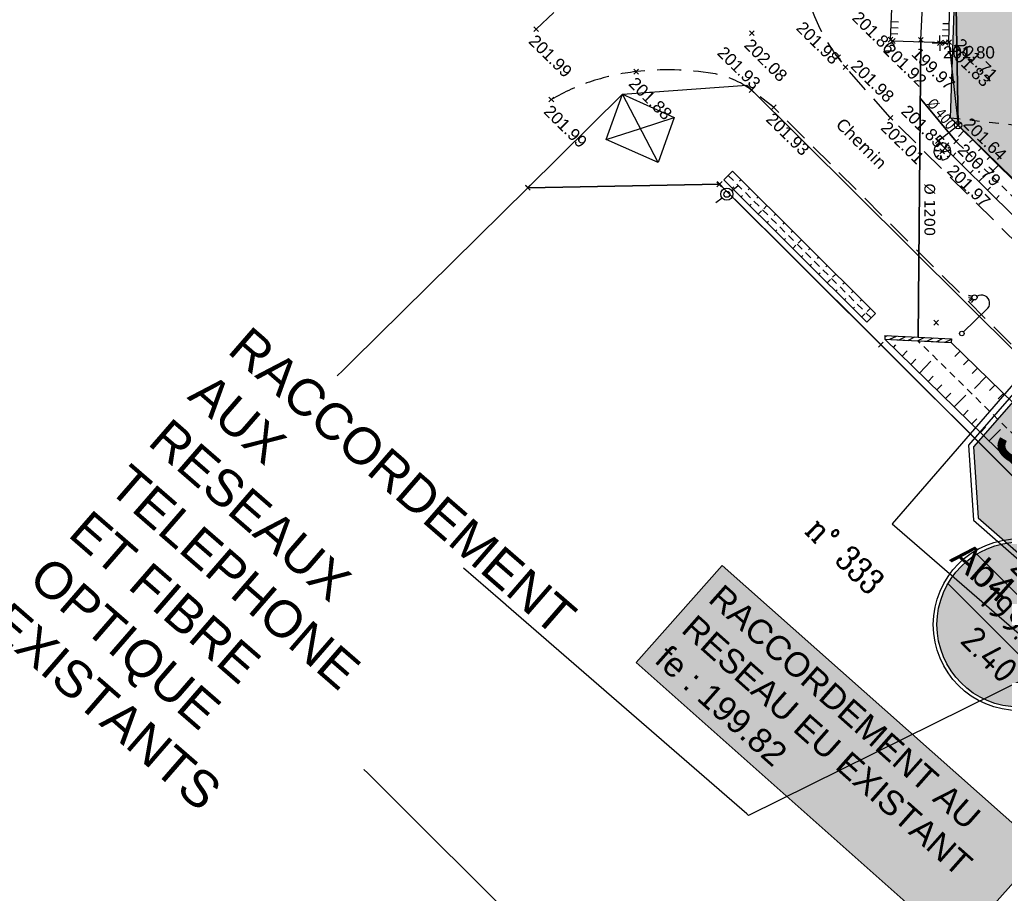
# Model space of a CAD drawing. Extents: x 1616800 to 1632437, y 2248456 to 2251974.
# Tile 41 of 256: x 1617413 to 1617494, y 2251559 to 2251631. Entities that reach past the tile are written whole.
import ezdxf
from ezdxf import colors
from ezdxf.entities.mleader import LeaderData, LeaderLine
from ezdxf.enums import TextEntityAlignment as Align
from ezdxf.math import Vec2, Vec3

# ---------------------------------------------------------------- set-up
doc = ezdxf.new("R2010")
doc.units = 0
doc.header["$LTSCALE"] = 2
doc.header["$PDMODE"] = 3
doc.header["$PDSIZE"] = 0.2
for name, pattern in [('CHEMIN', [1.5, 1, -0.5]), ('CONTINU', [0]), ('FOSSE', [0.5, 0.3, -0.2]), ('Grille', [0.4, 0.2, -0.2])]:
    doc.linetypes.add(name, pattern=pattern)
doc.layers.get('0').update_dxf_attribs({"linetype": 'CONTINUOUS'})
for name, color, linetype in [('01-PAP- BORDURE CAN CS1 ET PANNEAU SIGNAL', 5, 'CONTINUOUS'), ('01-PAP- REVET MACROLOT', 51, 'CONTINUOUS'), ('03-PAP-EU TEXTE POUR 2000°', 1, 'CONTINUOUS'), ('08-PAP RESEAU TELEPHONE PROJET', 95, 'CONTINUOUS'), ('PARC_COTATIONS', 5, 'CONTINUOUS'), ('PARC_SUPEFICIES', 7, 'CONTINUOUS'), ('X-PTS TOPO-TEXTE TOPOALT', 8, 'CONTINUOUS'), ('X-PTS TOPO-TOPOPOINT', 8, 'CONTINUOUS'), ('Y - FDP TOPO-FOND _DE_PLAN', 251, 'CONTINUOUS'), ('Y - FDP TOPO-LIMITES_ 09119', 8, 'CONTINUOUS'), ('Y - FDP TOPO-LIMITES_97191', 8, 'CONTINU'), ('Y-FDP TOPO-CADASTRE_NUMERO', 11, 'CONTINUOUS'), ('Y-FDP TOPO-TOP_AXE_FOSSE', 8, 'CONTINUOUS'), ('Y-FDP TOPO-TOP_BARBULE', 8, 'CONTINUOUS'), ('Y-FDP TOPO-TOP_BATI', 8, 'CONTINUOUS'), ('Y-FDP TOPO-TOP_BORNE', 8, 'CONTINUOUS'), ('Y-FDP TOPO-TOP_TALUS', 8, 'CONTINUOUS'), ('Y-FDP TOPO-TOP_VEGETATION_symb', 8, 'CONTINUOUS'), ('Y-FDP TOPO-TOP_VOIRIE', 8, 'CHEMIN'), ('Y-RESEAU EXISTANT FDP-TOP_ECLAIRAGE', 6, 'CONTINUOUS'), ('Y-RESEAU EXISTANT FDP-TOP_PLUVIAL_TEXTE', 96, 'CONTINUOUS'), ('Y-RESEAU EXISTANT FDP-TOP_VANNE_SYMB', 36, 'CONTINUOUS')]:
    doc.layers.add(name, color=color, linetype=linetype)
doc.layers.add('Y-RESEAU EXISTANT FDP-TOP_PLUV_ RESEAU', color=96, linetype='CONTINUOUS', lineweight=35)
doc.styles.add('CJSTYLE41_0', font='XT', dxfattribs={"width": 0.875, "height": 2})
doc.styles.add('COMPLEX', font='complex.shx')
doc.styles.add('J2C-SIGNAL. VERT.1', font='ARIALN.TTF', dxfattribs={"height": 5})
doc.styles.add('PAPYRUSJR', font='isocpeur.ttf')
doc.styles.get("Standard").update_dxf_attribs({"font": 'arial.ttf'})
doc.styles.add('Verdana 2.0', font='verdana.ttf', dxfattribs={"width": 0.99, "height": 2})
doc.styles.add('Verdana 4.0', font='verdana.ttf', dxfattribs={"width": 0.99, "height": 2})
doc.linetypes.add('EAUX_USÉES', pattern='A,20,-1,["EU",Standard,S=1,R=0,X=0,Y=-0.5],-2.5', length=23.5)

# ---------------------------------------------------------------- blocks, each defined once
blk = doc.blocks.new('TCPOINT')
at = {"color": 0}
blk.add_point((0, 0), dxfattribs=at)
at = {"layer": 'X-PTS TOPO-TEXTE TOPOALT'}
blk.add_attdef('ALT', text='', height=0.75, dxfattribs=at).set_placement((0.25, -0.25), align=Align.TOP_LEFT)
blk = doc.blocks.new('T007')
at = {"color": 0}
for p, q in [((-0.125, 0), (-0.625, 0)), ((0, 0.125), (0, 0.625)), ((0, 0), (0, 0)), ((0.125, 0), (0.625, 0)), ((0, -0.125), (0, -0.625))]:
    blk.add_line(p, q, dxfattribs=at)
blk = doc.blocks.new('TCPOINT_2')
at = {"color": 0}
blk.add_point((0, 0), dxfattribs=at)
at = {"layer": 'X-PTS TOPO-TEXTE TOPOALT'}
blk.add_attdef('ALT', (0.25, 0.25), '', height=0.75, dxfattribs=at)
blk = doc.blocks.new('arbre1')
at = {"linetype": 'CONTINU'}
for p, q in [((-0.218, 0.045), (-0.682, 0.034)), ((-0.682, 0.034), (-0.68, -0.059)), ((-0.626, 0.283), (-0.669, 0.142)), ((-0.669, 0.142), (-0.218, 0.045)), ((-0.597, 0.345), (-0.626, 0.283)), ((-0.537, 0.44), (-0.597, 0.345)), ((-0.522, 0.455), (-0.537, 0.44)), ((-0.507, 0.471), (-0.522, 0.455)), ((-0.365, 0.366), (-0.507, 0.471)), ((-0.462, 0.519), (-0.477, 0.503)), ((-0.477, 0.503), (-0.365, 0.366)), ((-0.447, 0.535), (-0.462, 0.519)), ((-0.356, 0.599), (-0.447, 0.535)), ((-0.294, 0.631), (-0.356, 0.599)), ((-0.125, 0.682), (-0.294, 0.631)), ((-0.075, 0.513), (-0.125, 0.682)), ((-0.049, 0.699), (-0.075, 0.513)), ((0.044, 0.701), (-0.049, 0.699)), ((0.075, 0.702), (0.044, 0.701)), ((0.153, 0.688), (0.075, 0.702)), ((0.293, 0.645), (0.153, 0.688)), ((0.186, -0.038), (0.691, 0.175)), ((0.709, 0.067), (0.186, -0.038)), ((0.24, 0.273), (0.356, 0.616)), ((0.434, 0.571), (0.24, 0.273)), ((0.356, 0.616), (0.293, 0.645)), ((0.482, 0.526), (0.434, 0.571)), ((0.457, 0.278), (0.593, 0.39)), ((0.642, 0.313), (0.457, 0.278)), ((0.498, 0.511), (0.482, 0.526)), ((0.513, 0.496), (0.498, 0.511)), ((0.498, 0.511), (0.498, 0.511)), ((0.529, 0.481), (0.513, 0.496)), ((0.593, 0.39), (0.529, 0.481)), ((0.691, 0.175), (0.642, 0.313)), ((0.712, -0.025), (0.709, 0.067)), ((-0.68, -0.059), (-0.679, -0.09)), ((-0.679, -0.09), (-0.662, -0.167)), ((-0.662, -0.167), (-0.612, -0.305)), ((-0.612, -0.305), (-0.58, -0.366)), ((-0.58, -0.366), (-0.516, -0.457)), ((-0.516, -0.457), (-0.5, -0.472)), ((-0.5, -0.472), (-0.484, -0.488)), ((-0.484, -0.488), (-0.287, -0.313)), ((-0.287, -0.313), (-0.452, -0.518)), ((-0.452, -0.518), (-0.436, -0.533)), ((-0.436, -0.533), (-0.421, -0.548)), ((-0.421, -0.548), (-0.326, -0.607)), ((-0.326, -0.607), (-0.264, -0.637)), ((-0.264, -0.637), (-0.123, -0.68)), ((-0.123, -0.68), (-0.101, -0.339)), ((-0.101, -0.339), (-0.015, -0.693)), ((-0.015, -0.693), (0.078, -0.691)), ((0.078, -0.691), (0.109, -0.69)), ((0.109, -0.69), (0.186, -0.672)), ((0.186, -0.672), (0.324, -0.623)), ((0.324, -0.623), (0.385, -0.59)), ((0.385, -0.59), (0.476, -0.526)), ((0.506, -0.494), (0.442, -0.403)), ((0.442, -0.403), (0.537, -0.463)), ((0.476, -0.526), (0.491, -0.51)), ((0.491, -0.51), (0.506, -0.494)), ((0.537, -0.463), (0.552, -0.447)), ((0.552, -0.447), (0.567, -0.431)), ((0.567, -0.431), (0.626, -0.337)), ((0.626, -0.337), (0.656, -0.274)), ((0.656, -0.274), (0.699, -0.134)), ((0.699, -0.134), (0.712, -0.056)), ((0.712, -0.056), (0.712, -0.025))]:
    blk.add_line(p, q, dxfattribs=at)
blk.add_circle((0, 0), 0.1, dxfattribs=at)
blk = doc.blocks.new('L003')
at = {"color": 0}
for points in [[(-1.603583, 2.741753), (-1.846569, 2.573542)], [(-1.557039, 2.666871), (-1.745703, 2.444053)], [(-1.486771, 2.61895), (-1.61295, 2.356148)], [(-1.411328, 2.60293), (-1.464038, 2.314863)], [(-1.313678, 2.624415), (-1.28336, 2.326826)], [(0, 0.1875), (0, 2.8125)]]:
    blk.add_lwpolyline(points, dxfattribs=at)
for centre, radius in [((-1.40625, 2.8125), 0.209631), ((0, 0), 0.1875)]:
    blk.add_circle(centre, radius, dxfattribs=at)
blk.add_arc((-0.65625, 2.90625), 0.662913, 351.869898, 171.869898, dxfattribs=at)
blk = doc.blocks.new('remembrement')
at = {"color": 0}
for p, q in [((0.377, 0.329, -10), (0.864, 0.763, -10)), ((-0.837, -0.752, -10), (-0.37, -0.336, -10))]:
    blk.add_line(p, q, dxfattribs=at)
for radius in [0.5, 0.25]:
    blk.add_circle((0, 0), radius, dxfattribs=at)
blk = doc.blocks.new('point')
at = {"color": 0}
blk.add_circle((0, 0), 0.3, dxfattribs=at)
blk = doc.blocks.new('ETIQEP')
at = {"true_color": 0xffffff}
h = blk.add_hatch(color=7, dxfattribs=at)
edge = h.paths.add_edge_path()
edge.add_arc((0, 0), 2.26, 0, 360)
at = {"ltscale": 0.02, "flags": 128}
for points in [[(-2.195, 0.539), (2.195, 0.539)], [(-2.181, -0.591), (2.181, -0.591)]]:
    blk.add_lwpolyline(points, dxfattribs=at)
at = {"ltscale": 0.02}
for radius in [2.36, 2.26]:
    blk.add_circle((0, 0), radius, dxfattribs=at)
at = {"color": 0, "ltscale": 0.02, "insert": (-0.981, 5.279), "char_height": 1, "width": 2.02573, "attachment_point": 1, "style": 'PAPYRUSJR'}
blk.add_mtext('\\pi0.36286;EU \\P\\pi-0.63714;EXIST', dxfattribs=at)
at = {"color": 0, "ltscale": 0.02, "style": 'PAPYRUSJR'}
for tag, p in [('TAMP', (0, 1.231)), ('FE', (0, -0.026))]:
    blk.add_attdef(tag, text='', height=0.6, dxfattribs=at).set_placement(p, align=Align.MIDDLE_CENTER)
at = {"color": 0, "linetype": 'CONTINU', "style": 'PAPYRUSJR'}
blk.add_attdef('PROF', text='', height=0.6, dxfattribs=at).set_placement((0, -1.156), align=Align.MIDDLE_CENTER)
blk = doc.blocks.new('ab4')
blk.add_hatch(color=240).paths.add_polyline_path([(-0.1957, 0.9718), (-0.4724, 0.6951), (-0.4724, 0.3037), (-0.1957, 0.027), (0.1957, 0.027), (0.4724, 0.3037), (0.4724, 0.6951), (0.1957, 0.9718)])
at = {"color": 7}
blk.add_lwpolyline([(-0.2069, 0.9988), (-0.4994, 0.7063), (-0.4994, 0.2925), (-0.2069, 0), (0.2069, 0), (0.4994, 0.2925), (0.4994, 0.7063), (0.2069, 0.9988)], close=True, dxfattribs=at)
at = {"color": 240}
blk.add_lwpolyline([(-0.1957, 0.9718), (-0.4724, 0.6951), (-0.4724, 0.3037), (-0.1957, 0.027), (0.1957, 0.027), (0.4724, 0.3037), (0.4724, 0.6951), (0.1957, 0.9718)], close=True, dxfattribs=at)
at = {"color": 7, "true_color": 0xffffff, "insert": (0.0005, 0.6321), "char_height": 0.260141, "width": 0.811477, "attachment_point": 2, "style": 'J2C-SIGNAL. VERT.1'}
blk.add_mtext('{\\fArial Narrow|b1|i0|c0|p34;STOP}', dxfattribs=at)

msp = doc.modelspace()

# ---------------------------------------------------------------- hatches: boundary and pattern name
at = {"layer": '01-PAP- REVET MACROLOT'}
h = msp.add_hatch(color=256, dxfattribs=at)
h.dxf.hatch_style = 1
h.paths.add_polyline_path([(1617511.5596, 2251666.1067), (1617561.7921, 2251614.5947), (1617535.5709, 2251589.0256), (1617524.9968, 2251587.9332), (1617522.7984, 2251590.1116), (1617489.8856, 2251622.7153), (1617490.6635, 2251645.1733)])
at = {"layer": 'Y-FDP TOPO-TOP_BATI'}
h = msp.add_hatch(dxfattribs=at)
h.set_pattern_fill('ANSI31', color=256, scale=2.999996, angle=341.552869, style=0)
h.set_pattern_definition([(26.55286943, (1045325.815, 2127100.48423), (-0.16763353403, 0.33544534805), [])])
h.paths.add_polyline_path([(1617484.4976, 2251604.8119), (1617484.4816, 2251604.5123), (1617489.9616, 2251604.2197), (1617489.9776, 2251604.5192)])

# ---------------------------------------------------------------- linework, layer by layer
at = {"layer": 'PARC_COTATIONS', "linetype": 'Grille', "ltscale": 2}
msp.add_line((1617489.8856, 2251622.7153), (1617561.7921, 2251614.5947), dxfattribs=at)
at = {"layer": 'Y - FDP TOPO-FOND _DE_PLAN', "linetype": 'CONTINU', "flags": 128}
for points in [[(1617465.8284, 2251619.0302), (1617461.563, 2251620.9166), (1617462.9141, 2251624.6471), (1617467.1435, 2251622.7471), (1617465.8284, 2251619.0302), (1617462.9141, 2251624.6471)], [(1617461.563, 2251620.9166), (1617464.3717, 2251621.8379), (1617467.1435, 2251622.7471)]]:
    msp.add_lwpolyline(points, dxfattribs=at)
at = {"layer": 'Y - FDP TOPO-LIMITES_ 09119', "flags": 128}
for points in [[(1617544.2252, 2251699.1484), (1617490.1496, 2251644.922), (1617490.5111, 2251622.1059), (1617612.2487, 2251501.4729), (1617679.738, 2251574.4653)], [(1617612.2487, 2251501.4729), (1617605.2296, 2251508.4284), (1617490.5111, 2251622.1059), (1617490.1496, 2251644.922), (1617544.2252, 2251699.1484), (1617679.738, 2251574.4653)]]:
    msp.add_lwpolyline(points, close=True, dxfattribs=at)
at = {"layer": 'Y - FDP TOPO-LIMITES_97191', "linetype": 'CONTINU', "flags": 128}
for points in [[(1617455.1106, 2251616.946), (1617462.9141, 2251624.6471), (1617473.1213, 2251625.3965), (1617648.1628, 2251451.48), (1617642.7076, 2251446.1093), (1617585.9955, 2251502.6016), (1617534.8772, 2251553.5218), (1617513.5549, 2251574.7615), (1617475.758, 2251612.4119), (1617470.8907, 2251617.2604), (1617455.1106, 2251616.946)], [(1617513.5549, 2251574.7615), (1617510.5339, 2251559.7227), (1617480.4755, 2251530.4077), (1617424.2122, 2251586.4529), (1617455.1106, 2251616.946), (1617470.8907, 2251617.2604), (1617513.5549, 2251574.7615)]]:
    msp.add_lwpolyline(points, close=True, dxfattribs=at)
at = {"layer": 'Y-FDP TOPO-TOP_AXE_FOSSE', "linetype": 'FOSSE'}
for p, q in [((1617471.5964, 2251617.9688), (1617483.3561, 2251606.2547)), ((1617512.3745, 2251579.655), (1617487.2184, 2251604.3651))]:
    msp.add_line(p, q, dxfattribs=at)
at = {"layer": 'Y-FDP TOPO-TOP_AXE_FOSSE', "flags": 128}
msp.add_lwpolyline([(1617487.4482, 2251629.1227), (1617488.3132, 2251646.3645), (1617504.911, 2251662.8578), (1617521.18, 2251678.6633), (1617523.1031, 2251680.5656), (1617526.442, 2251683.9646), (1617535.3536, 2251692.8786), (1617539.9228, 2251697.2715), (1617554.2215, 2251711.6097), (1617557.1309, 2251715.105)], dxfattribs=at)
at = {"layer": 'Y-FDP TOPO-TOP_AXE_FOSSE', "linetype": 'FOSSE', "flags": 128}
msp.add_lwpolyline([(1617620.9668, 2251491.3994), (1617604.4564, 2251507.8883), (1617587.7639, 2251524.3656), (1617571.3546, 2251540.4827), (1617554.0997, 2251557.4373), (1617536.4872, 2251575.0837), (1617518.7291, 2251592.7953), (1617502.0493, 2251609.3605), (1617490.3598, 2251620.766)], dxfattribs=at)
at = {"layer": 'Y-FDP TOPO-TOP_BARBULE'}
for p, q in [((1617484.9901, 2251630.1341), (1617485.5909, 2251630.1082)), ((1617485.0116, 2251630.6336), (1617485.6133, 2251630.6077)), ((1617489.7954, 2251630.4264), (1617489.2484, 2251630.4398)), ((1617484.9686, 2251629.6345), (1617485.5686, 2251629.6087)), ((1617489.7709, 2251629.4267), (1617489.2178, 2251629.4402)), ((1617489.7832, 2251629.9266), (1617489.2331, 2251629.94)), ((1617490.9985, 2251621.6311), (1617490.5396, 2251621.1601)), ((1617489.3872, 2251620.2728), (1617489.7608, 2251620.6509)), ((1617491.7147, 2251620.9332), (1617491.4668, 2251620.6787)), ((1617490.0985, 2251619.5699), (1617490.3419, 2251619.8162)), ((1617492.431, 2251620.2354), (1617492.1829, 2251619.9807)), ((1617490.8099, 2251618.8671), (1617491.0547, 2251619.1148)), ((1617493.1472, 2251619.5375), (1617492.8989, 2251619.2827)), ((1617493.8635, 2251618.8397), (1617493.3045, 2251618.2659)), ((1617491.5212, 2251618.1642), (1617491.7675, 2251618.4135)), ((1617492.2325, 2251617.4613), (1617492.79, 2251618.0255)), ((1617472.6578, 2251617.6173), (1617472.5402, 2251617.4992)), ((1617471.952, 2251616.9089), (1617472.0697, 2251617.0269)), ((1617472.6605, 2251616.2031), (1617472.7781, 2251616.3212)), ((1617473.3663, 2251616.9116), (1617473.2486, 2251616.7935)), ((1617492.9438, 2251616.7585), (1617493.1931, 2251617.0107)), ((1617493.6552, 2251616.0556), (1617493.9059, 2251616.3093)), ((1617473.369, 2251615.4974), (1617473.4866, 2251615.6155)), ((1617474.0747, 2251616.2059), (1617473.9571, 2251616.0878)), ((1617474.7832, 2251615.5001), (1617474.5186, 2251615.2344)), ((1617474.0775, 2251614.7916), (1617474.3421, 2251615.0573)), ((1617475.4917, 2251614.7944), (1617475.3741, 2251614.6763)), ((1617474.786, 2251614.0859), (1617474.9036, 2251614.204)), ((1617476.2002, 2251614.0886), (1617476.0826, 2251613.9706)), ((1617475.4945, 2251613.3802), (1617475.6121, 2251613.4983)), ((1617476.9087, 2251613.3829), (1617476.7911, 2251613.2648)), ((1617476.2029, 2251612.6744), (1617476.3206, 2251612.7925)), ((1617477.6172, 2251612.6772), (1617477.3525, 2251612.4115)), ((1617476.9114, 2251611.9687), (1617477.1761, 2251612.2344)), ((1617478.3256, 2251611.9714), (1617478.208, 2251611.8534)), ((1617477.6199, 2251611.263), (1617477.7375, 2251611.381)), ((1617478.3284, 2251610.5572), (1617478.446, 2251610.6753)), ((1617479.0341, 2251611.2657), (1617478.9165, 2251611.1476)), ((1617479.0369, 2251609.8515), (1617479.1545, 2251609.9696)), ((1617479.7426, 2251610.56), (1617479.625, 2251610.4419)), ((1617480.4511, 2251609.8542), (1617480.1864, 2251609.5886)), ((1617479.7453, 2251609.1458), (1617480.01, 2251609.4114)), ((1617481.1596, 2251609.1485), (1617481.0419, 2251609.0304)), ((1617480.4538, 2251608.44), (1617480.5715, 2251608.5581)), ((1617481.868, 2251608.4428), (1617481.7504, 2251608.3247)), ((1617481.1623, 2251607.7343), (1617481.2799, 2251607.8524)), ((1617482.5765, 2251607.737), (1617482.4589, 2251607.6189)), ((1617481.8708, 2251607.0286), (1617481.9884, 2251607.1466)), ((1617482.5793, 2251606.3228), (1617482.8439, 2251606.5885)), ((1617483.285, 2251607.0313), (1617483.0204, 2251606.7656)), ((1617485.1941, 2251603.813), (1617485.3981, 2251604.0222)), ((1617485.9098, 2251603.1146), (1617486.318, 2251603.533)), ((1617490.6735, 2251603.5198), (1617490.2499, 2251603.0864)), ((1617486.6255, 2251602.4163), (1617487.0459, 2251602.8471)), ((1617487.3412, 2251601.7179), (1617488.2853, 2251602.6854)), ((1617491.3886, 2251602.8208), (1617490.9644, 2251602.3868)), ((1617492.1038, 2251602.1218), (1617491.679, 2251601.6872)), ((1617488.0569, 2251601.0195), (1617488.4758, 2251601.4487)), ((1617492.8189, 2251601.4227), (1617491.8618, 2251600.4437)), ((1617488.7727, 2251600.3211), (1617489.1907, 2251600.7495)), ((1617493.534, 2251600.7237), (1617493.1081, 2251600.288)), ((1617489.4884, 2251599.6227), (1617489.9057, 2251600.0503)), ((1617490.2041, 2251598.9243), (1617491.1413, 2251599.8847)), ((1617494.2491, 2251600.0247), (1617493.8226, 2251599.5884)), ((1617490.9198, 2251598.2259), (1617491.3356, 2251598.652)), ((1617491.6355, 2251597.5275), (1617492.0505, 2251597.9528)), ((1617492.3513, 2251596.8291), (1617492.7655, 2251597.2536)), ((1617493.067, 2251596.1307), (1617493.9972, 2251597.084)), ((1617493.7827, 2251595.4323), (1617494.1954, 2251595.8552))]:
    msp.add_line(p, q, dxfattribs=at)
at = {"layer": 'Y-FDP TOPO-TOP_BATI', "linetype": 'Continuous', "flags": 128}
msp.add_lwpolyline([(1617485.1314, 2251629.0316), (1617489.4595, 2251628.8962)], dxfattribs=at)
at = {"layer": 'Y-FDP TOPO-TOP_BATI', "linetype": 'CONTINU', "flags": 128}
for points in [[(1617465.8284, 2251619.0302), (1617461.563, 2251620.9166), (1617462.9141, 2251624.6471), (1617467.1435, 2251622.7471), (1617465.8284, 2251619.0302), (1617462.9141, 2251624.6471)], [(1617461.563, 2251620.9166), (1617464.3717, 2251621.8379), (1617467.1435, 2251622.7471)]]:
    msp.add_lwpolyline(points, dxfattribs=at)
at = {"layer": 'Y-FDP TOPO-TOP_BATI', "flags": 128}
for points in [[(1617484.4943, 2251604.811), (1617484.4783, 2251604.5114)], [(1617484.4783, 2251604.5114), (1617489.9584, 2251604.2188)], [(1617484.4943, 2251604.811), (1617489.9744, 2251604.5184)], [(1617489.9744, 2251604.5184), (1617489.9584, 2251604.2188)]]:
    msp.add_lwpolyline(points, dxfattribs=at)
at = {"layer": 'Y-FDP TOPO-TOP_BATI', "linetype": 'CHEMIN', "flags": 128}
msp.add_lwpolyline([(1617484.4783, 2251604.5114), (1617489.9584, 2251604.2188)], dxfattribs=at)
at = {"layer": 'Y-FDP TOPO-TOP_TALUS'}
for p, q in [((1617471.9493, 2251618.3231), (1617483.709, 2251606.6089)), ((1617471.2436, 2251617.6146), (1617483.0033, 2251605.9005)), ((1617489.9584, 2251604.2188), (1617513.7133, 2251580.9991))]:
    msp.add_line(p, q, dxfattribs=at)
at = {"layer": 'Y-FDP TOPO-TOP_TALUS', "flags": 128}
for points in [[(1617484.9472, 2251629.135), (1617485.7185, 2251647.0635), (1617503.0097, 2251664.2655), (1617520.7982, 2251681.4897), (1617524.8679, 2251685.7073), (1617533.9597, 2251694.525), (1617538.4766, 2251698.9056), (1617552.9659, 2251713.2024), (1617556.2989, 2251716.34)], [(1617489.7587, 2251628.9269), (1617490.5111, 2251622.1059)], [(1617471.2436, 2251617.6146), (1617471.9493, 2251618.3231)], [(1617483.0033, 2251605.9005), (1617483.709, 2251606.6089)], [(1617484.4783, 2251604.5114), (1617511.1802, 2251578.4561)]]:
    msp.add_lwpolyline(points, dxfattribs=at)
at = {"layer": 'Y-FDP TOPO-TOP_TALUS', "linetype": 'Continuous', "flags": 128}
for points in [[(1617489.7587, 2251628.9269), (1617490.1503, 2251644.9503), (1617506.4993, 2251661.3335), (1617522.6399, 2251677.2924)], [(1617488.853, 2251620.8006), (1617490.5111, 2251622.1059)], [(1617621.6087, 2251492.0285), (1617605.2296, 2251508.4284), (1617588.568, 2251525.0284), (1617572.0439, 2251541.2944), (1617554.9677, 2251558.2036), (1617537.3594, 2251575.753), (1617519.5963, 2251593.4576), (1617502.831, 2251610.1025), (1617490.5111, 2251622.1059)], [(1617620.0193, 2251490.6937), (1617603.6215, 2251507.0047), (1617586.848, 2251523.6077), (1617570.449, 2251539.7627), (1617553.2791, 2251556.7076), (1617535.7286, 2251574.4936), (1617517.8043, 2251592.0504), (1617501.3056, 2251608.4962), (1617488.853, 2251620.8006)]]:
    msp.add_lwpolyline(points, dxfattribs=at)
at = {"layer": 'Y-FDP TOPO-TOP_VOIRIE', "linetype": 'CHEMIN', "flags": 128}
msp.add_lwpolyline([(1617455.7998, 2251630.002), (1617466.2099, 2251639.6879), (1617478.8618, 2251652.7226), (1617496.975, 2251670.5493), (1617514.3815, 2251687.7734), (1617518.3993, 2251691.7593)], dxfattribs=at)
for points in [[(1617618.7911, 2251489.3722), (1617602.275, 2251506.0351), (1617585.7484, 2251522.5021), (1617569.3154, 2251538.7814), (1617552.39, 2251555.6645), (1617534.7083, 2251573.2884), (1617516.9504, 2251590.892), (1617500.399, 2251607.3822), (1617484.9516, 2251622.7088), (1617481.2516, 2251626.8765), (1617480.6249, 2251627.7013, -0.0747472), (1617478.5257, 2251631.5395, -0.0959879), (1617477.9815, 2251634.9149, -0.0389197), (1617478.4437, 2251639.1266, -0.0394176), (1617479.5431, 2251643.1631, -0.0580442), (1617480.7215, 2251645.5375, -0.0416995), (1617482.98, 2251648.4477), (1617482.98, 2251648.4477), (1617500.9861, 2251666.2722), (1617518.5683, 2251683.4499), (1617522.7322, 2251687.5653)], [(1617513.9588, 2251584.9949), (1617496.0564, 2251602.9186), (1617475.336, 2251623.579), (1617473.5147, 2251624.9791, 0.1245507), (1617470.3319, 2251626.3533, 0.0677504), (1617464.0291, 2251626.5074, 0.0515509), (1617460.4172, 2251625.723, 0.0515511), (1617457.0422, 2251624.2163)]]:
    msp.add_lwpolyline(points, format="xyb", dxfattribs=at)
at = {"layer": 'Y-RESEAU EXISTANT FDP-TOP_PLUV_ RESEAU'}
msp.add_lwpolyline([(1617487.2344, 2251604.6647), (1617487.4482, 2251629.1227)], dxfattribs=at)
at = {"layer": 'Y-RESEAU EXISTANT FDP-TOP_PLUV_ RESEAU', "flags": 128}
msp.add_lwpolyline([(1617490.3598, 2251620.766), (1617487.4061, 2251624.3171)], dxfattribs=at)

# ---------------------------------------------------------------- block references
at = {"layer": 'X-PTS TOPO-TOPOPOINT'}
ref = msp.add_blockref('TCPOINT_2', (1617484.9489, 2251629.135, 201.86), dxfattribs=dict(at, rotation=315.4246478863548))
ref.add_attrib('ALT', '201.86', (1617481.718, 2251630.8519, 201.86), dxfattribs={"layer": 'X-PTS TOPO-TEXTE TOPOALT', "height": 1, "rotation": 315.424648})
ref = msp.add_blockref('TCPOINT', (1617455.8015, 2251630.002, 201.99), dxfattribs=dict(at, rotation=315.4246527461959))
ref.add_attrib('ALT', '201.99', dxfattribs={"layer": 'X-PTS TOPO-TEXTE TOPOALT', "height": 1, "rotation": 315.424653}).set_placement((1617455.8041, 2251629.6485, 201.99), align=Align.TOP_LEFT)
ref = msp.add_blockref('TCPOINT_2', (1617480.6266, 2251627.7014, 201.98), dxfattribs=dict(at, rotation=315.4246486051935))
ref.add_attrib('ALT', '201.98', (1617477.1199, 2251630.0201, 201.98), dxfattribs={"layer": 'X-PTS TOPO-TEXTE TOPOALT', "height": 1, "rotation": 315.424649})
ref = msp.add_blockref('TCPOINT', (1617473.5416, 2251629.672, 202.08), dxfattribs=dict(at, rotation=314.9666947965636))
ref.add_attrib('ALT', '202.08', dxfattribs={"layer": 'X-PTS TOPO-TEXTE TOPOALT', "height": 1, "rotation": 314.966695}).set_placement((1617473.5414, 2251629.3184, 202.08), align=Align.TOP_LEFT)
ref = msp.add_blockref('TCPOINT', (1617487.4498, 2251629.1227, 199.97), dxfattribs=dict(at, rotation=315.4246473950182))
ref.add_attrib('ALT', '199.97', dxfattribs={"layer": 'X-PTS TOPO-TEXTE TOPOALT', "height": 1, "rotation": 315.424647}).set_placement((1617487.3031, 2251628.6064, 199.97), align=Align.TOP_LEFT)
ref = msp.add_blockref('TCPOINT', (1617473.5164, 2251624.9792, 201.93), dxfattribs=dict(at, rotation=315.4246498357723))
ref.add_attrib('ALT', '201.93', dxfattribs={"layer": 'X-PTS TOPO-TEXTE TOPOALT', "height": 1, "rotation": 315.42465}).set_placement((1617471.3222, 2251628.6848, 201.93), align=Align.TOP_LEFT)
ref = msp.add_blockref('TCPOINT_2', (1617485.1331, 2251629.0316, 201.92), dxfattribs=dict(at, rotation=315.4246479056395))
ref.add_attrib('ALT', '201.92', (1617484.2854, 2251628.1929, 201.92), dxfattribs={"layer": 'X-PTS TOPO-TEXTE TOPOALT', "height": 1, "rotation": 315.424648})
ref = msp.add_blockref('TCPOINT', (1617489.019, 2251628.844, 201.8), dxfattribs=at)
ref.add_attrib('ALT', '201.80', dxfattribs={"layer": 'X-PTS TOPO-TEXTE TOPOALT', "height": 1}).set_placement((1617489.269, 2251628.594, 201.8), align=Align.TOP_LEFT)
ref = msp.add_blockref('TCPOINT_2', (1617489.4612, 2251628.8962, 201.83), dxfattribs=dict(at, rotation=315.4246470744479))
ref.add_attrib('ALT', '201.83', (1617489.5591, 2251628.1729, 201.83), dxfattribs={"layer": 'X-PTS TOPO-TEXTE TOPOALT', "height": 1, "rotation": 315.424647})
ref = msp.add_blockref('TCPOINT', (1617489.7604, 2251628.9269, 201.71), dxfattribs=dict(at, rotation=315.4246472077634))
ref.add_attrib('ALT', '201.71', dxfattribs={"layer": 'X-PTS TOPO-TEXTE TOPOALT', "height": 1, "rotation": 315.424647}).set_placement((1617490.8362, 2251629.3511, 201.71), align=Align.TOP_LEFT)
ref = msp.add_blockref('TCPOINT_2', (1617481.2533, 2251626.8765, 201.98), dxfattribs=dict(at, rotation=315.4246485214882))
ref.add_attrib('ALT', '201.98', (1617481.6068, 2251626.8791, 201.98), dxfattribs={"layer": 'X-PTS TOPO-TEXTE TOPOALT', "height": 1, "rotation": 315.424649})
ref = msp.add_blockref('TCPOINT', (1617464.0308, 2251626.5074, 201.88), dxfattribs=dict(at, rotation=315.4246513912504))
ref.add_attrib('ALT', '201.88', dxfattribs={"layer": 'X-PTS TOPO-TEXTE TOPOALT', "height": 1, "rotation": 315.424651}).set_placement((1617464.0334, 2251626.1539, 201.88), align=Align.TOP_LEFT)
ref = msp.add_blockref('TCPOINT', (1617457.0439, 2251624.2163, 201.99), dxfattribs=dict(at, rotation=315.4246526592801))
ref.add_attrib('ALT', '201.99', dxfattribs={"layer": 'X-PTS TOPO-TEXTE TOPOALT', "height": 1, "rotation": 315.424653}).set_placement((1617457.0465, 2251623.8627, 201.99), align=Align.TOP_LEFT)
ref = msp.add_blockref('TCPOINT', (1617475.3377, 2251623.5791, 201.93), dxfattribs=dict(at, rotation=315.4246495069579))
ref.add_attrib('ALT', '201.93', dxfattribs={"layer": 'X-PTS TOPO-TEXTE TOPOALT', "height": 1, "rotation": 315.424649}).set_placement((1617475.3403, 2251623.2255, 201.93), align=Align.TOP_LEFT)
ref = msp.add_blockref('TCPOINT_2', (1617488.8547, 2251620.8007, 201.85), dxfattribs=dict(at, rotation=315.4246472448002))
ref.add_attrib('ALT', '201.85', (1617485.7479, 2251623.1541, 201.85), dxfattribs={"layer": 'X-PTS TOPO-TEXTE TOPOALT', "height": 1, "rotation": 315.424648})
ref = msp.add_blockref('TCPOINT_2', (1617484.9533, 2251622.7088, 202.01), dxfattribs=dict(at, rotation=315.424647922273))
ref.add_attrib('ALT', '202.01', (1617484.0717, 2251621.813, 202.01), dxfattribs={"layer": 'X-PTS TOPO-TEXTE TOPOALT', "height": 1, "rotation": 315.424648})
ref = msp.add_blockref('TCPOINT_2', (1617490.5128, 2251622.1059, 201.64), dxfattribs=dict(at, rotation=315.4246470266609))
ref.add_attrib('ALT', '201.64', (1617490.8664, 2251622.1085, 201.64), dxfattribs={"layer": 'X-PTS TOPO-TEXTE TOPOALT', "height": 1, "rotation": 315.424647})
ref = msp.add_blockref('TCPOINT', (1617490.3615, 2251620.766, 200.79), dxfattribs=dict(at, rotation=315.4246468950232))
ref.add_attrib('ALT', '200.79', dxfattribs={"layer": 'X-PTS TOPO-TEXTE TOPOALT', "height": 1, "rotation": 315.424647}).set_placement((1617491.0867, 2251620.686, 200.79), align=Align.TOP_LEFT)
ref = msp.add_blockref('TCPOINT', (1617489.208, 2251619.9499, 201.97), dxfattribs=dict(at, rotation=315.4246471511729))
ref.add_attrib('ALT', '201.97', dxfattribs={"layer": 'X-PTS TOPO-TEXTE TOPOALT', "height": 1, "rotation": 315.424647}).set_placement((1617490.2231, 2251618.9709, 201.97), align=Align.TOP_LEFT)
for p, rotation in [((1617455.1108, 2251616.9458), 316.1887571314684), ((1617455.114, 2251616.9688), 316.1887572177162), ((1617470.8545, 2251617.223), 316.1887543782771), ((1617470.8908, 2251617.2607), 316.1887543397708), ((1617488.7086, 2251605.8504), 316.188751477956), ((1617484.1613, 2251604.0468), 316.1887521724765), ((1617424.2068, 2251586.423), 316.1887624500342), ((1617424.212, 2251586.453), 316.1887623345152)]:
    msp.add_blockref('TCPOINT', p, dxfattribs=dict(at, rotation=rotation))
at = {"layer": 'Y-FDP TOPO-TOP_BORNE'}
msp.add_blockref('T007', (1617489.019, 2251628.844, 201.799), dxfattribs=at)
at = {"layer": 'Y-FDP TOPO-TOP_BORNE', "color": 152, "xscale": 1.000005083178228, "yscale": 1.000005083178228, "rotation": 315.4246472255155}
msp.add_blockref('point', (1617490.5111, 2251622.1059), dxfattribs=at)
at = {"layer": 'Y-FDP TOPO-TOP_BORNE', "xscale": 1.000006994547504, "yscale": 1.000006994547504, "rotation": 355.6051384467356}
msp.add_blockref('remembrement', (1617471.4854, 2251616.4245, 9.7536), dxfattribs=at)
at = {"layer": 'Y-FDP TOPO-TOP_VEGETATION_symb', "xscale": 1.000006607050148, "yscale": 1.000006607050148, "rotation": 359.5530331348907}
msp.add_blockref('arbre1', (1617489.208, 2251619.9499, 201.9751), dxfattribs=at)
at = {"layer": 'Y-RESEAU EXISTANT FDP-TOP_ECLAIRAGE', "rotation": 314.2093135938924}
msp.add_blockref('L003', (1617490.8274, 2251604.9701), dxfattribs=at)
at = {"layer": 'Y-RESEAU EXISTANT FDP-TOP_VANNE_SYMB', "linetype": 'EAUX_USÉES'}
ref = msp.add_blockref('ETIQEP', (1617495.5568, 2251581.0174), dxfattribs=dict(at, xscale=3, yscale=3, zscale=3, rotation=315))
ref.add_attrib('TAMP', '202.22', dxfattribs={"layer": '0', "color": 0, "ltscale": 0.02, "height": 2.1, "rotation": 315, "style": 'PAPYRUSJR'}).set_placement((1617498.1683, 2251583.6289), align=Align.MIDDLE_CENTER)
ref.add_attrib('FE', '199.82', dxfattribs={"layer": '0', "color": 0, "ltscale": 0.02, "height": 2.1, "rotation": 315, "style": 'PAPYRUSJR'}).set_placement((1617495.5008, 2251580.9614), align=Align.MIDDLE_CENTER)
ref.add_attrib('PROF', '2.40', dxfattribs={"layer": '0', "color": 0, "linetype": 'CONTINU', "height": 2.1, "rotation": 315, "style": 'PAPYRUSJR'}).set_placement((1617493.1041, 2251578.5647), align=Align.MIDDLE_CENTER)

# ---------------------------------------------------------------- texts
at = {"layer": 'Y - FDP TOPO-FOND _DE_PLAN', "style": 'CJSTYLE41_0', "width": 0.875}
msp.add_text('11', height=2, rotation=315.291368, dxfattribs=at).set_placement((1617425.4086, 2251575.5567))
at = {"layer": 'Y-FDP TOPO-CADASTRE_NUMERO', "style": 'COMPLEX', "width": 0.8}
msp.add_text('n° 333', height=2, rotation=315.424611, dxfattribs=at).set_placement((1617477.8337, 2251588.6644))
at = {"layer": 'Y-FDP TOPO-TOP_VOIRIE', "style": 'Verdana 2.0', "width": 0.99}
msp.add_text('Chemin', height=1, rotation=315.08298, dxfattribs=at).set_placement((1617482.2229, 2251620.2427), align=Align.CENTER)
at = {"layer": 'Y-RESEAU EXISTANT FDP-TOP_PLUVIAL_TEXTE', "style": 'Verdana 4.0'}
for s, rotation, width, p in [('%%C 400', 309.752366, 0.79, (1617488.8217, 2251622.7622)), ('%%C 1200', 270.067135, 0.99, (1617487.7484, 2251615.1445))]:
    msp.add_text(s, height=0.875, rotation=rotation, dxfattribs=dict(at, width=width)).set_placement(p, align=Align.CENTER)

# ---------------------------------------------------------------- next in the draw order: leaders
at = {"layer": '08-PAP RESEAU TELEPHONE PROJET'}
ml = msp.add_multileader_mtext('Standard', dxfattribs=at)
ml.set_content('RACCORDEMENT AUX RESEAUX TELEPHONE ET FIBRE OPTIQUE EXISTANTS', color=256)
ml.set_leader_properties()
ml.build(insert=Vec2(0, 0))
ml.multileader.update_dxf_attribs({"text_right_attachment_type": 6, "dogleg_length": 0.36, "arrow_head_size": 5, "scale": 0.5})
ctx = ml.context
ctx.base_point, ctx.scale, ctx.char_height, ctx.arrow_head_size, ctx.landing_gap_size, ctx.plane_origin, ctx.plane_x_axis, ctx.plane_y_axis = Vec3(1617430.4411, 2251605.1464, 404.9802), 0.5, 3, 5, 1, Vec3(1617190.6525, 2251957.5355, 404.9802), Vec3(0.7549808, -0.6557469), Vec3(0.6557469, 0.7549808)
ctx.right_attachment = 6
notes = []
notes.append((ctx, [(1, (1, 1, 0), (1617473.2595, 2251565.3291, 404.9802), (-0.7549808, 0.6557469), 0.18, [(0, [(1617511.47, 2251584.2041, 404.9802)], 0, [])])]))
ctx.mtext.insert, ctx.mtext.text_direction, ctx.mtext.rotation, ctx.mtext.width, ctx.mtext.defined_height, ctx.mtext.flow_direction = Vec3(1617432.2562, 2251605.7112, 404.9802), Vec3(0.7549808, -0.6557469), 5.5680138, 59.110054, 23.5404, 5
ctx.mtext.has_bg_fill, ctx.mtext.bg_color, ctx.mtext.bg_scale_factor, ctx.mtext.bg_transparency, ctx.mtext.use_window_bg_color = 1, -1027028792, 1.5, 0, 1
for ctx, leaders in notes:
    for number, flags, end, landing, length, lines in leaders:
        leader = LeaderData()
        leader.index, (leader.has_last_leader_line, leader.has_dogleg_vector, leader.attachment_direction) = number, flags
        leader.last_leader_point, leader.dogleg_vector, leader.dogleg_length = Vec3(end), Vec3(landing), length
        for number, points, colour, breaks in lines:
            line = LeaderLine()
            line.index, line.vertices, line.color, line.breaks = number, Vec3.list(points), colors.encode_raw_color(colour), breaks
            leader.lines.append(line)
        ctx.leaders.append(leader)

# ---------------------------------------------------------------- next in the draw order: linework, layer by layer
at = {"layer": '01-PAP- BORDURE CAN CS1 ET PANNEAU SIGNAL', "color": 7, "flags": 128}
msp.add_lwpolyline([(1617511.0926, 2251594.4962), (1617498.812, 2251605.1403), (1617485.0929, 2251589.3119), (1617497.3735, 2251578.6678)], close=True, dxfattribs=at)
at = {"layer": 'PARC_SUPEFICIES', "flags": 128}
msp.add_lwpolyline([(1617511.5596, 2251666.1067), (1617561.7921, 2251614.5947), (1617535.5709, 2251589.0256), (1617524.9968, 2251587.9332), (1617522.7984, 2251590.1116), (1617489.8856, 2251622.7153), (1617490.6635, 2251645.1733)], close=True, dxfattribs=at)

# ---------------------------------------------------------------- next in the draw order: block references
at = {"layer": '01-PAP- BORDURE CAN CS1 ET PANNEAU SIGNAL', "lineweight": 0, "xscale": 15.00134620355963, "yscale": 15.00134620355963, "zscale": 15.00134620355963, "rotation": 318.8279158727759}
msp.add_blockref('ab4', (1617494.1163, 2251587.5575), dxfattribs=at)

# ---------------------------------------------------------------- next in the draw order: texts
at = {"layer": '01-PAP- BORDURE CAN CS1 ET PANNEAU SIGNAL', "color": 7, "lineweight": 0, "insert": (1617493.3365, 2251586.1905), "char_height": 2.2502, "width": 11.300941, "attachment_point": 2, "rotation": 318.827916}
msp.add_mtext('Ab4', dxfattribs=at)
at = {"layer": '03-PAP-EU TEXTE POUR 2000°', "linetype": 'CONTINU', "ltscale": 0.2, "insert": (1617471.1825, 2251584.4641), "char_height": 2, "attachment_point": 1, "rotation": 318.43114, "bg_fill": 17, "box_fill_scale": 1.5, "bg_fill_color": 255, "bg_fill_transparency": 0}
msp.add_mtext_dynamic_manual_height_columns('RACCORDEMENT AU RESEAU EU EXISTANT fe : 199.82', width=33.22776, gutter_width=12.5, heights=[0], dxfattribs=at)

doc.saveas('drawing.dxf')
